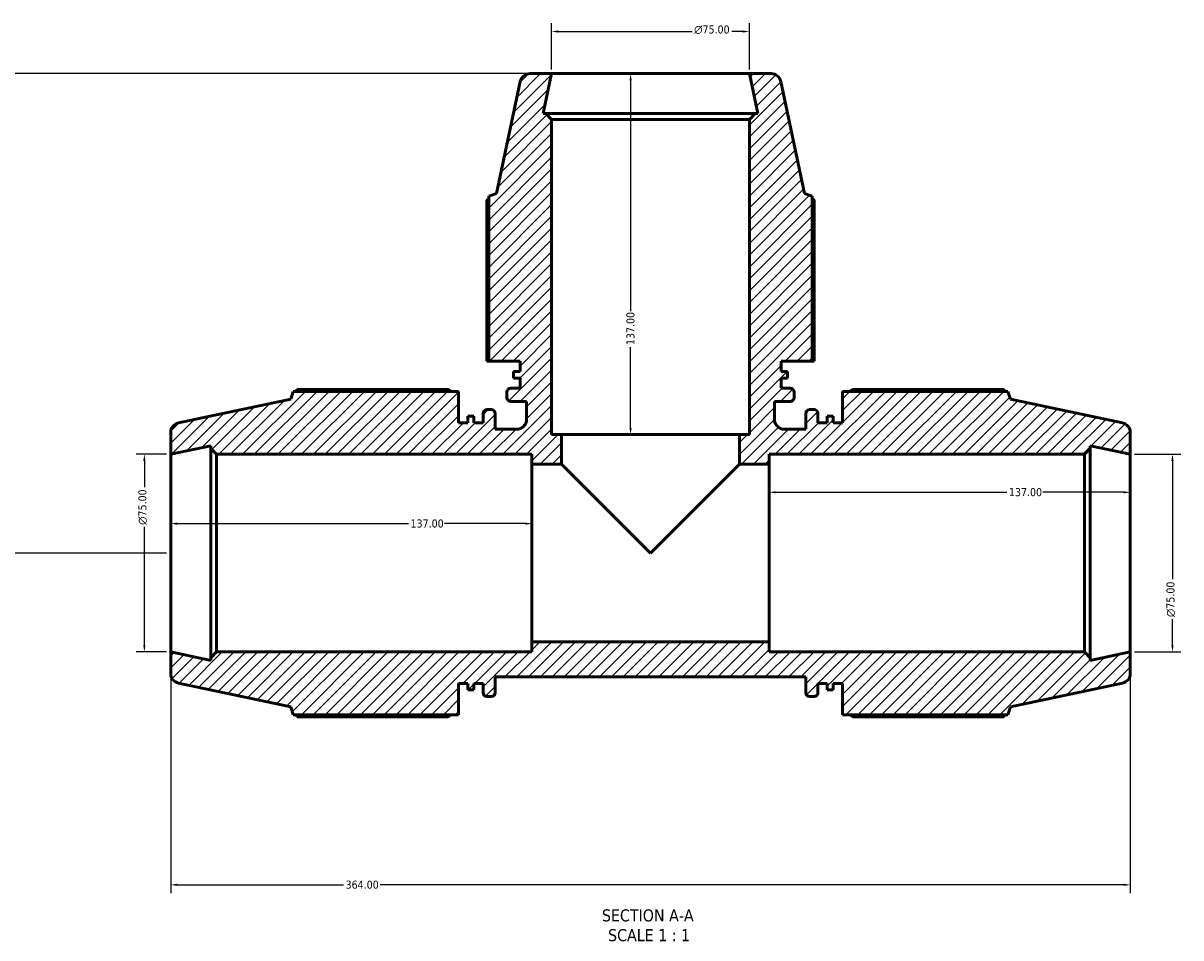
# Model space of a CAD drawing. Header units: millimetres. Extents: x 0 to 1410, y -551 to 1034.
# Tile 2 of 7: x 358 to 797, y -551 to -204. Entities that reach past the tile are written whole.
import ezdxf

# ---------------------------------------------------------------- set-up
doc = ezdxf.new("R2010")
doc.units = ezdxf.units.MM
for name, color, linetype, lineweight in [('Dimension (ANSI)', 7, 'Continuous', 25), ('Hatch (ANSI)', 7, 'Continuous', 18), ('Symbol (ANSI)', 7, 'Continuous', 25), ('Visible (ANSI)', 7, 'Continuous', 50)]:
    doc.layers.add(name, color=color, linetype=linetype, lineweight=lineweight)
doc.styles.add('Label Text (ANSI)', font='tahoma.ttf')
doc.styles.add('Note Text (ANSI)', font='tahoma.ttf')
doc.dimstyles.new('Default - mm (ANSI)', dxfattribs={"dimtxt": 3.048, "dimasz": 2.5, "dimexe": 3.175, "dimexo": 1.6002, "dimgap": 0.8, "dimtad": 0, "dimtoh": 1, "dimrnd": 1e-08, "dimzin": 4, "dimdsep": 46, "dimtxsty": 'Note Text (ANSI)', "dimcen": 0.09, "dimdle": 10, "dimclrd": 256, "dimclre": 256, "dimclrt": 256, "dimadec": 1, "dimazin": 1, "dimtfac": 1, "dimtofl": 0, "dimtmove": 0, "dimatfit": 3, "dimfxl": 1, "dimtolj": 1, "dimtzin": 4, "dimlwd": -1, "dimlwe": -1, "dimarcsym": 0})

# ---------------------------------------------------------------- blocks, each defined once
blk = doc.blocks.new('*D7')
at = {"layer": 'Defpoints', "color": 0, "transparency": 16777216}
for p in [(550.53, -393.82), (413.53, -404.99), (550.53, -404.99)]:
    blk.add_point(p, dxfattribs=at)
at = {"layer": 'Dimension (ANSI)', "transparency": 16777216}
for p, q in [((416.03, -393.82), (503.69, -393.82)), ((548.03, -393.82), (517.37, -393.82))]:
    blk.add_line(p, q, dxfattribs=at)
for points in [[(416.03, -393.41), (416.03, -394.24), (413.53, -393.82)], [(548.03, -393.41), (548.03, -394.24), (550.53, -393.82)]]:
    blk.add_solid(points, dxfattribs=at)
at = {"layer": 'Dimension (ANSI)', "transparency": 16777216, "insert": (504.49, -392.24), "char_height": 3.048, "attachment_point": 1, "style": 'Note Text (ANSI)'}
blk.add_mtext('\\A1;137.00', dxfattribs=at)
blk = doc.blocks.new('*D8')
at = {"layer": 'Defpoints', "color": 0, "transparency": 16777216}
for p in [(777.53, -381.93), (640.53, -404.99), (777.53, -404.99)]:
    blk.add_point(p, dxfattribs=at)
at = {"layer": 'Dimension (ANSI)', "transparency": 16777216}
for p, q in [((643.03, -381.93), (730.69, -381.93)), ((775.03, -381.93), (744.37, -381.93))]:
    blk.add_line(p, q, dxfattribs=at)
for points in [[(643.03, -381.51), (643.03, -382.34), (640.53, -381.93)], [(775.03, -381.51), (775.03, -382.34), (777.53, -381.93)]]:
    blk.add_solid(points, dxfattribs=at)
at = {"layer": 'Dimension (ANSI)', "transparency": 16777216, "insert": (731.49, -380.34), "char_height": 3.048, "attachment_point": 1, "style": 'Note Text (ANSI)'}
blk.add_mtext('\\A1;137.00', dxfattribs=at)
blk = doc.blocks.new('*D9')
at = {"layer": 'Defpoints', "color": 0, "transparency": 16777216}
for p in [(413.53, -442.49), (777.53, -442.49), (413.53, -530.93)]:
    blk.add_point(p, dxfattribs=at)
at = {"layer": 'Dimension (ANSI)', "transparency": 16777216}
for p, q in [((413.53, -444.09), (413.53, -534.1)), ((777.53, -444.09), (777.53, -534.1)), ((416.03, -530.93), (479.06, -530.93)), ((775.03, -530.93), (493, -530.93))]:
    blk.add_line(p, q, dxfattribs=at)
for points in [[(416.03, -530.51), (416.03, -531.34), (413.53, -530.93)], [(775.03, -530.51), (775.03, -531.34), (777.53, -530.93)]]:
    blk.add_solid(points, dxfattribs=at)
at = {"layer": 'Dimension (ANSI)', "transparency": 16777216, "insert": (479.86, -529.34), "char_height": 3.048, "attachment_point": 1, "style": 'Note Text (ANSI)'}
blk.add_mtext('\\A1;364.00', dxfattribs=at)
blk = doc.blocks.new('*D10')
at = {"layer": 'Defpoints', "color": 0, "transparency": 16777216}
for p in [(558.03, -222.99), (269.44, -404.99), (413.53, -404.99)]:
    blk.add_point(p, dxfattribs=at)
at = {"layer": 'Dimension (ANSI)', "transparency": 16777216}
for p, q in [((556.43, -222.99), (266.26, -222.99)), ((269.44, -225.49), (269.44, -362.16)), ((269.44, -402.49), (269.44, -375.83)), ((411.93, -404.99), (266.26, -404.99))]:
    blk.add_line(p, q, dxfattribs=at)
for points in [[(269.02, -225.49), (269.85, -225.49), (269.44, -222.99)], [(269.02, -402.49), (269.85, -402.49), (269.44, -404.99)]]:
    blk.add_solid(points, dxfattribs=at)
at = {"layer": 'Dimension (ANSI)', "transparency": 16777216, "insert": (267.84, -375.03), "char_height": 3.048, "attachment_point": 1, "rotation": 90, "style": 'Note Text (ANSI)'}
blk.add_mtext('\\A1;182.00', dxfattribs=at)
blk = doc.blocks.new('*D11')
at = {"layer": 'Defpoints', "color": 0, "transparency": 16777216}
for p in [(633.03, -206.99), (558.03, -222.99), (633.03, -222.99)]:
    blk.add_point(p, dxfattribs=at)
at = {"layer": 'Dimension (ANSI)', "transparency": 16777216}
for p, q in [((558.03, -221.39), (558.03, -203.82)), ((633.03, -221.39), (633.03, -203.82)), ((560.53, -206.99), (611.29, -206.99)), ((630.53, -206.99), (626.44, -206.99))]:
    blk.add_line(p, q, dxfattribs=at)
for points in [[(560.53, -206.58), (560.53, -207.41), (558.03, -206.99)], [(630.53, -206.58), (630.53, -207.41), (633.03, -206.99)]]:
    blk.add_solid(points, dxfattribs=at)
at = {"layer": 'Dimension (ANSI)', "transparency": 16777216, "insert": (612.09, -204.7), "char_height": 3.048, "attachment_point": 1, "style": 'Note Text (ANSI)'}
blk.add_mtext('\\A1;\\fAIGDT|b0|i0;\\H3.0480;\\ln\\fTahoma|b0|i0;\\H3.0480;75.00', dxfattribs=at)
blk = doc.blocks.new('*D12')
at = {"layer": 'Defpoints', "color": 0, "transparency": 16777216}
for p in [(403.53, -367.49), (413.53, -367.49), (413.53, -442.49)]:
    blk.add_point(p, dxfattribs=at)
at = {"layer": 'Dimension (ANSI)', "transparency": 16777216}
for p, q in [((411.93, -367.49), (400.36, -367.49)), ((403.53, -369.99), (403.53, -379.92)), ((403.53, -439.99), (403.53, -395.07)), ((411.93, -442.49), (400.36, -442.49))]:
    blk.add_line(p, q, dxfattribs=at)
for points in [[(403.11, -369.99), (403.95, -369.99), (403.53, -367.49)], [(403.11, -439.99), (403.95, -439.99), (403.53, -442.49)]]:
    blk.add_solid(points, dxfattribs=at)
at = {"layer": 'Dimension (ANSI)', "transparency": 16777216, "insert": (401.24, -394.27), "char_height": 3.048, "attachment_point": 1, "rotation": 90, "style": 'Note Text (ANSI)'}
blk.add_mtext('\\A1;\\fAIGDT|b0|i0;\\H3.0480;\\ln\\fTahoma|b0|i0;\\H3.0480;75.00', dxfattribs=at)
blk = doc.blocks.new('*D13')
at = {"layer": 'Defpoints', "color": 0, "transparency": 16777216}
for p in [(777.53, -367.49), (777.53, -442.49), (793.53, -442.49)]:
    blk.add_point(p, dxfattribs=at)
at = {"layer": 'Dimension (ANSI)', "transparency": 16777216}
for p, q in [((779.13, -367.49), (796.71, -367.49)), ((793.53, -369.99), (793.53, -414.92)), ((793.53, -439.99), (793.53, -430.07)), ((779.13, -442.49), (796.71, -442.49))]:
    blk.add_line(p, q, dxfattribs=at)
for points in [[(793.11, -369.99), (793.95, -369.99), (793.53, -367.49)], [(793.11, -439.99), (793.95, -439.99), (793.53, -442.49)]]:
    blk.add_solid(points, dxfattribs=at)
at = {"layer": 'Dimension (ANSI)', "transparency": 16777216, "insert": (791.24, -429.27), "char_height": 3.048, "attachment_point": 1, "rotation": 90, "style": 'Note Text (ANSI)'}
blk.add_mtext('\\A1;\\fAIGDT|b0|i0;\\H3.0480;\\ln\\fTahoma|b0|i0;\\H3.0480;75.00', dxfattribs=at)
blk = doc.blocks.new('*D14')
at = {"layer": 'Defpoints', "color": 0, "transparency": 16777216}
for p in [(595.53, -222.99), (587.97, -359.99), (595.53, -359.99)]:
    blk.add_point(p, dxfattribs=at)
at = {"layer": 'Dimension (ANSI)', "transparency": 16777216}
for p, q in [((587.97, -225.49), (587.97, -313.16)), ((587.97, -357.49), (587.97, -326.83))]:
    blk.add_line(p, q, dxfattribs=at)
for points in [[(587.55, -225.49), (588.39, -225.49), (587.97, -222.99)], [(587.55, -357.49), (588.39, -357.49), (587.97, -359.99)]]:
    blk.add_solid(points, dxfattribs=at)
at = {"layer": 'Dimension (ANSI)', "transparency": 16777216, "insert": (586.38, -326.03), "char_height": 3.048, "attachment_point": 1, "rotation": 90, "style": 'Note Text (ANSI)'}
blk.add_mtext('\\A1;137.00', dxfattribs=at)

msp = doc.modelspace()

# ---------------------------------------------------------------- hatches: boundary and pattern name
at = {"layer": 'Hatch (ANSI)'}
h = msp.add_hatch(dxfattribs=at)
h.set_pattern_fill('ANSI31', color=256, scale=25.4, style=0)
h.set_pattern_definition([(45, (0, 0), (-2.245064, 2.245064), [])])
edge = h.paths.add_edge_path()
edge.add_line((534.1512, -332.1948), (546.0312, -332.1948))
edge.add_line((546.0312, -332.1948), (546.0312, -336.0123))
edge.add_line((546.0312, -336.0123), (543.5562, -336.0123))
edge.add_line((543.5562, -336.0123), (543.5562, -338.5573))
edge.add_line((543.5562, -338.5573), (546.0312, -338.5573))
edge.add_line((546.0312, -338.5573), (546.0312, -342.3748))
edge.add_line((546.0312, -342.3748), (542.5812, -342.3748))
edge.add_ellipse((542.5812, -343.8748), major_axis=(0, 1.5), ratio=1, start_angle=0, end_angle=90)
edge.add_line((541.0812, -343.8748), (541.0812, -345.9648))
edge.add_ellipse((542.5812, -345.9648), major_axis=(-1.5, 0), ratio=1, start_angle=0, end_angle=90)
edge.add_line((542.5812, -347.4648), (548.5062, -347.4648))
edge.add_line((548.5062, -347.4648), (548.5062, -354.2198))
edge.add_spline(control_points=[(548.5062, -354.2198), (548.5062, -354.4716), (548.4809, -354.7228), (548.3802, -355.2162), (548.3051, -355.4572), (548.0152, -356.1382), (547.738, -356.5458), (547.0429, -357.2318), (546.6317, -357.5036), (545.7282, -357.8744), (545.2445, -357.9698), (544.7562, -357.9698)], knot_values=[-0.5905553, -0.5905553, -0.5905553, -0.5905553, -0.51501517, -0.51501517, -0.43947503, -0.43947503, -0.29298336, -0.29298336, -0.14649168, -0.14649168, 0, 0, 0, 0], degree=3, periodic=0)
edge.add_line((544.7562, -357.9698), (536.6312, -357.9698))
edge.add_line((536.6312, -357.9698), (536.6312, -352.0448))
edge.add_ellipse((535.1312, -352.0448), major_axis=(1.5, 0), ratio=1, start_angle=0, end_angle=90)
edge.add_line((535.1312, -350.5448), (533.4979, -350.5448))
edge.add_ellipse((533.4979, -352.0448), major_axis=(0, 1.5), ratio=1, start_angle=0, end_angle=90)
edge.add_line((531.9979, -352.0448), (531.9979, -355.4948))
edge.add_line((531.9979, -355.4948), (528.5229, -355.4948))
edge.add_line((528.5229, -355.4948), (528.5229, -353.0198))
edge.add_line((528.5229, -353.0198), (526.2062, -353.0198))
edge.add_line((526.2062, -353.0198), (526.2062, -355.4948))
edge.add_line((526.2062, -355.4948), (522.7312, -355.4948))
edge.add_line((522.7312, -355.4948), (522.7312, -343.6148))
edge.add_line((522.7312, -343.6148), (459.9926, -343.6148))
edge.add_line((459.9926, -343.6148), (459.0312, -346.5735))
edge.add_line((459.0312, -346.5735), (416.5015, -355.6134))
edge.add_ellipse((417.2812, -359.2815), major_axis=(-0.7797, 3.6681), ratio=1, start_angle=0, end_angle=78)
edge.add_line((413.5312, -359.2815), (413.5312, -367.4948))
edge.add_line((413.5312, -367.4948), (428.6979, -364.271))
edge.add_line((428.6979, -364.271), (428.6979, -365.2448))
edge.add_line((428.6979, -365.2448), (430.9479, -367.4948))
edge.add_line((430.9479, -367.4948), (550.5312, -367.4948))
edge.add_line((550.5312, -367.4948), (550.5312, -371.2448))
edge.add_line((550.5312, -371.2448), (561.7812, -371.2448))
edge.add_line((561.7812, -371.2448), (561.7812, -359.9948))
edge.add_line((561.7812, -359.9948), (558.0312, -359.9948))
edge.add_line((558.0312, -359.9948), (558.0312, -240.4115))
edge.add_line((558.0312, -240.4115), (555.7812, -238.1615))
edge.add_line((555.7812, -238.1615), (554.8074, -238.1615))
edge.add_line((554.8074, -238.1615), (558.0312, -222.9948))
edge.add_line((558.0312, -222.9948), (549.8179, -222.9948))
edge.add_ellipse((549.8179, -226.7448), major_axis=(0, 3.75), ratio=1, start_angle=0, end_angle=78)
edge.add_line((546.1499, -225.9651), (537.1099, -268.4948))
edge.add_line((537.1099, -268.4948), (534.1512, -269.4561))
edge.add_line((534.1512, -269.4561), (534.1512, -332.1948))
edge = h.paths.add_edge_path()
edge.add_ellipse((773.7812, -450.7081), major_axis=(0.7797, -3.6681), ratio=1, start_angle=0, end_angle=78)
edge.add_line((777.5312, -450.7081), (777.5312, -442.4948))
edge.add_line((777.5312, -442.4948), (762.3646, -445.7186))
edge.add_line((762.3646, -445.7186), (762.3646, -444.7448))
edge.add_line((762.3646, -444.7448), (760.1146, -442.4948))
edge.add_line((760.1146, -442.4948), (640.5312, -442.4948))
edge.add_line((640.5312, -442.4948), (640.5312, -438.7448))
edge.add_line((640.5312, -438.7448), (550.5312, -438.7448))
edge.add_line((550.5312, -438.7448), (550.5312, -442.4948))
edge.add_line((550.5312, -442.4948), (430.9479, -442.4948))
edge.add_line((430.9479, -442.4948), (428.6979, -444.7448))
edge.add_line((428.6979, -444.7448), (428.6979, -445.7186))
edge.add_line((428.6979, -445.7186), (413.5312, -442.4948))
edge.add_line((413.5312, -442.4948), (413.5312, -450.7081))
edge.add_ellipse((417.2812, -450.7081), major_axis=(-3.75, 0), ratio=1, start_angle=0, end_angle=78)
edge.add_line((416.5015, -454.3762), (459.0312, -463.4161))
edge.add_line((459.0312, -463.4161), (459.9926, -466.3748))
edge.add_line((459.9926, -466.3748), (522.7312, -466.3748))
edge.add_line((522.7312, -466.3748), (522.7312, -454.4948))
edge.add_line((522.7312, -454.4948), (526.2062, -454.4948))
edge.add_line((526.2062, -454.4948), (526.2062, -456.9698))
edge.add_line((526.2062, -456.9698), (528.5229, -456.9698))
edge.add_line((528.5229, -456.9698), (528.5229, -454.4948))
edge.add_line((528.5229, -454.4948), (531.9979, -454.4948))
edge.add_line((531.9979, -454.4948), (531.9979, -457.9448))
edge.add_ellipse((533.4979, -457.9448), major_axis=(-1.5, 0), ratio=1, start_angle=0, end_angle=90)
edge.add_line((533.4979, -459.4448), (535.1312, -459.4448))
edge.add_ellipse((535.1312, -457.9448), major_axis=(0, -1.5), ratio=1, start_angle=0, end_angle=90)
edge.add_line((536.6312, -457.9448), (536.6312, -452.0198))
edge.add_line((536.6312, -452.0198), (654.4312, -452.0198))
edge.add_line((654.4312, -452.0198), (654.4312, -457.9448))
edge.add_ellipse((655.9312, -457.9448), major_axis=(-1.5, 0), ratio=1, start_angle=0, end_angle=90)
edge.add_line((655.9312, -459.4448), (657.5646, -459.4448))
edge.add_ellipse((657.5646, -457.9448), major_axis=(0, -1.5), ratio=1, start_angle=0, end_angle=90)
edge.add_line((659.0646, -457.9448), (659.0646, -454.4948))
edge.add_line((659.0646, -454.4948), (662.5396, -454.4948))
edge.add_line((662.5396, -454.4948), (662.5396, -456.9698))
edge.add_line((662.5396, -456.9698), (664.8562, -456.9698))
edge.add_line((664.8562, -456.9698), (664.8562, -454.4948))
edge.add_line((664.8562, -454.4948), (668.3312, -454.4948))
edge.add_line((668.3312, -454.4948), (668.3312, -466.3748))
edge.add_line((668.3312, -466.3748), (731.0699, -466.3748))
edge.add_line((731.0699, -466.3748), (732.0312, -463.4161))
edge.add_line((732.0312, -463.4161), (774.5609, -454.3762))
edge = h.paths.add_edge_path()
edge.add_ellipse((773.7812, -359.2815), major_axis=(3.75, 0), ratio=1, start_angle=0, end_angle=78)
edge.add_line((774.5609, -355.6134), (732.0312, -346.5735))
edge.add_line((732.0312, -346.5735), (731.0699, -343.6148))
edge.add_line((731.0699, -343.6148), (668.3312, -343.6148))
edge.add_line((668.3312, -343.6148), (668.3312, -355.4948))
edge.add_line((668.3312, -355.4948), (664.8562, -355.4948))
edge.add_line((664.8562, -355.4948), (664.8562, -353.0198))
edge.add_line((664.8562, -353.0198), (662.5396, -353.0198))
edge.add_line((662.5396, -353.0198), (662.5396, -355.4948))
edge.add_line((662.5396, -355.4948), (659.0646, -355.4948))
edge.add_line((659.0646, -355.4948), (659.0646, -352.0448))
edge.add_ellipse((657.5646, -352.0448), major_axis=(1.5, 0), ratio=1, start_angle=0, end_angle=90)
edge.add_line((657.5646, -350.5448), (655.9312, -350.5448))
edge.add_ellipse((655.9312, -352.0448), major_axis=(0, 1.5), ratio=1, start_angle=0, end_angle=90)
edge.add_line((654.4312, -352.0448), (654.4312, -357.9698))
edge.add_line((654.4312, -357.9698), (646.3062, -357.9698))
edge.add_spline(control_points=[(646.3062, -357.9698), (646.0544, -357.9698), (645.8033, -357.9444), (645.3098, -357.8438), (645.0688, -357.7687), (644.3879, -357.4788), (643.9802, -357.2015), (643.2942, -356.5064), (643.0224, -356.0952), (642.6516, -355.1917), (642.5562, -354.7081), (642.5562, -354.2198)], knot_values=[-0.5905553, -0.5905553, -0.5905553, -0.5905553, -0.51501517, -0.51501517, -0.43947503, -0.43947503, -0.29298336, -0.29298336, -0.14649168, -0.14649168, 0, 0, 0, 0], degree=3, periodic=0)
edge.add_line((642.5562, -354.2198), (642.5562, -347.4648))
edge.add_line((642.5562, -347.4648), (648.4812, -347.4648))
edge.add_ellipse((648.4812, -345.9648), major_axis=(0, -1.5), ratio=1, start_angle=0, end_angle=90)
edge.add_line((649.9812, -345.9648), (649.9812, -343.8748))
edge.add_ellipse((648.4812, -343.8748), major_axis=(1.5, 0), ratio=1, start_angle=0, end_angle=90)
edge.add_line((648.4812, -342.3748), (645.0312, -342.3748))
edge.add_line((645.0312, -342.3748), (645.0312, -338.5573))
edge.add_line((645.0312, -338.5573), (647.5062, -338.5573))
edge.add_line((647.5062, -338.5573), (647.5062, -336.0123))
edge.add_line((647.5062, -336.0123), (645.0312, -336.0123))
edge.add_line((645.0312, -336.0123), (645.0312, -332.1948))
edge.add_line((645.0312, -332.1948), (656.9112, -332.1948))
edge.add_line((656.9112, -332.1948), (656.9112, -269.4561))
edge.add_line((656.9112, -269.4561), (653.9525, -268.4948))
edge.add_line((653.9525, -268.4948), (644.9126, -225.9651))
edge.add_ellipse((641.2445, -226.7448), major_axis=(3.6681, 0.7797), ratio=1, start_angle=0, end_angle=78)
edge.add_line((641.2445, -222.9948), (633.0312, -222.9948))
edge.add_line((633.0312, -222.9948), (636.255, -238.1615))
edge.add_line((636.255, -238.1615), (635.2812, -238.1615))
edge.add_line((635.2812, -238.1615), (633.0312, -240.4115))
edge.add_line((633.0312, -240.4115), (633.0312, -359.9948))
edge.add_line((633.0312, -359.9948), (629.2812, -359.9948))
edge.add_line((629.2812, -359.9948), (629.2812, -371.2448))
edge.add_line((629.2812, -371.2448), (640.5312, -371.2448))
edge.add_line((640.5312, -371.2448), (640.5312, -367.4948))
edge.add_line((640.5312, -367.4948), (760.1146, -367.4948))
edge.add_line((760.1146, -367.4948), (762.3646, -365.2448))
edge.add_line((762.3646, -365.2448), (762.3646, -364.271))
edge.add_line((762.3646, -364.271), (777.5312, -367.4948))
edge.add_line((777.5312, -367.4948), (777.5312, -359.2815))

# ---------------------------------------------------------------- linework, layer by layer
at = {"layer": 'Visible (ANSI)'}
for p, q in [((558.0312, -222.9948), (549.8179, -222.9948)), ((554.8074, -238.1615), (558.0312, -222.9948)), ((633.0312, -222.9948), (558.0312, -222.9948)), ((641.2445, -222.9948), (633.0312, -222.9948)), ((633.0312, -222.9948), (636.255, -238.1615)), ((546.1499, -225.9651), (537.1099, -268.4948)), ((653.9525, -268.4948), (644.9126, -225.9651)), ((555.7812, -238.1615), (554.8074, -238.1615)), ((558.0312, -240.4115), (555.7812, -238.1615)), ((635.2812, -238.1615), (555.7812, -238.1615)), ((558.0312, -359.9948), (558.0312, -240.4115)), ((558.0312, -240.4115), (633.0312, -240.4115)), ((635.2812, -238.1615), (633.0312, -240.4115)), ((633.0312, -240.4115), (633.0312, -359.9948)), ((636.255, -238.1615), (635.2812, -238.1615)), ((533.43, -270.9573), (533.43, -332.1948)), ((537.1099, -268.4948), (534.1512, -269.4561)), ((534.1512, -269.4561), (534.1512, -332.1948)), ((656.9112, -269.4561), (653.9525, -268.4948)), ((656.9112, -332.1948), (656.9112, -269.4561)), ((657.6325, -332.1948), (657.6325, -270.9573)), ((533.43, -332.1948), (534.1512, -332.1948)), ((534.1512, -332.1948), (546.0312, -332.1948)), ((546.0312, -332.1948), (546.0312, -336.0123)), ((645.0312, -336.0123), (645.0312, -332.1948)), ((645.0312, -332.1948), (656.9112, -332.1948)), ((656.9112, -332.1948), (657.6325, -332.1948)), ((546.0312, -336.0123), (543.5562, -336.0123)), ((543.5562, -336.0123), (543.5562, -338.5573)), ((647.5062, -336.0123), (645.0312, -336.0123)), ((647.5062, -338.5573), (647.5062, -336.0123)), ((546.0312, -342.3748), (542.5812, -342.3748)), ((543.5562, -338.5573), (546.0312, -338.5573)), ((546.0312, -338.5573), (546.0312, -342.3748)), ((645.0312, -342.3748), (645.0312, -338.5573)), ((645.0312, -338.5573), (647.5062, -338.5573)), ((648.4812, -342.3748), (645.0312, -342.3748)), ((459.0312, -346.5735), (416.5015, -355.6134)), ((459.9926, -343.6148), (459.0312, -346.5735)), ((522.7312, -343.6148), (459.9926, -343.6148)), ((518.7712, -342.8935), (461.4937, -342.8935)), ((522.7312, -355.4948), (522.7312, -343.6148)), ((541.0812, -343.8748), (541.0812, -345.9648)), ((649.9812, -345.9648), (649.9812, -343.8748)), ((731.0699, -343.6148), (668.3312, -343.6148)), ((668.3312, -343.6148), (668.3312, -355.4948)), ((729.5688, -342.8935), (672.2912, -342.8935)), ((732.0312, -346.5735), (731.0699, -343.6148)), ((774.5609, -355.6134), (732.0312, -346.5735)), ((535.1312, -350.5448), (533.4979, -350.5448)), ((542.5812, -347.4648), (548.5062, -347.4648)), ((548.5062, -347.4648), (548.5062, -354.2198)), ((642.5562, -354.2198), (642.5562, -347.4648)), ((642.5562, -347.4648), (648.4812, -347.4648)), ((657.5646, -350.5448), (655.9312, -350.5448)), ((526.2062, -355.4948), (522.7312, -355.4948)), ((528.5229, -353.0198), (526.2062, -353.0198)), ((526.2062, -353.0198), (526.2062, -355.4948)), ((528.5229, -355.4948), (528.5229, -353.0198)), ((531.9979, -355.4948), (528.5229, -355.4948)), ((531.9979, -352.0448), (531.9979, -355.4948)), ((536.6312, -357.9698), (536.6312, -352.0448)), ((654.4312, -352.0448), (654.4312, -357.9698)), ((659.0646, -355.4948), (659.0646, -352.0448)), ((662.5396, -355.4948), (659.0646, -355.4948)), ((664.8562, -353.0198), (662.5396, -353.0198)), ((662.5396, -353.0198), (662.5396, -355.4948)), ((664.8562, -355.4948), (664.8562, -353.0198)), ((668.3312, -355.4948), (664.8562, -355.4948)), ((413.5312, -359.2815), (413.5312, -367.4948)), ((544.7562, -357.9698), (536.6312, -357.9698)), ((561.7812, -359.9948), (558.0312, -359.9948)), ((561.7812, -371.2448), (561.7812, -359.9948)), ((629.2812, -359.9948), (561.7812, -359.9948)), ((633.0312, -359.9948), (629.2812, -359.9948)), ((629.2812, -359.9948), (629.2812, -371.2448)), ((654.4312, -357.9698), (646.3062, -357.9698)), ((777.5312, -367.4948), (777.5312, -359.2815)), ((413.5312, -367.4948), (428.6979, -364.271)), ((428.6979, -364.271), (428.6979, -365.2448)), ((762.3646, -365.2448), (762.3646, -364.271)), ((762.3646, -364.271), (777.5312, -367.4948)), ((413.5312, -367.4948), (413.5312, -442.4948)), ((428.6979, -365.2448), (430.9479, -367.4948)), ((428.6979, -365.2448), (428.6979, -444.7448)), ((430.9479, -367.4948), (550.5312, -367.4948)), ((430.9479, -442.4948), (430.9479, -367.4948)), ((550.5312, -367.4948), (550.5312, -371.2448)), ((640.5312, -371.2448), (640.5312, -367.4948)), ((640.5312, -367.4948), (760.1146, -367.4948)), ((760.1146, -367.4948), (762.3646, -365.2448)), ((760.1146, -367.4948), (760.1146, -442.4948)), ((762.3646, -444.7448), (762.3646, -365.2448)), ((777.5312, -442.4948), (777.5312, -367.4948)), ((550.5312, -371.2448), (561.7812, -371.2448)), ((550.5312, -438.7448), (550.5312, -371.2448)), ((595.5312, -404.9948), (561.7812, -371.2448)), ((629.2812, -371.2448), (595.5312, -404.9948)), ((629.2812, -371.2448), (640.5312, -371.2448)), ((640.5312, -371.2448), (640.5312, -438.7448)), ((640.5312, -438.7448), (550.5312, -438.7448)), ((550.5312, -438.7448), (550.5312, -442.4948)), ((640.5312, -442.4948), (640.5312, -438.7448)), ((428.6979, -445.7186), (413.5312, -442.4948)), ((413.5312, -442.4948), (413.5312, -450.7081)), ((430.9479, -442.4948), (428.6979, -444.7448)), ((550.5312, -442.4948), (430.9479, -442.4948)), ((760.1146, -442.4948), (640.5312, -442.4948)), ((762.3646, -444.7448), (760.1146, -442.4948)), ((777.5312, -442.4948), (762.3646, -445.7186)), ((777.5312, -450.7081), (777.5312, -442.4948)), ((428.6979, -444.7448), (428.6979, -445.7186)), ((762.3646, -445.7186), (762.3646, -444.7448)), ((536.6312, -457.9448), (536.6312, -452.0198)), ((536.6312, -452.0198), (654.4312, -452.0198)), ((654.4312, -452.0198), (654.4312, -457.9448)), ((416.5015, -454.3762), (459.0312, -463.4161)), ((522.7312, -466.3748), (522.7312, -454.4948)), ((522.7312, -454.4948), (526.2062, -454.4948)), ((526.2062, -454.4948), (526.2062, -456.9698)), ((528.5229, -456.9698), (528.5229, -454.4948)), ((528.5229, -454.4948), (531.9979, -454.4948)), ((531.9979, -454.4948), (531.9979, -457.9448)), ((659.0646, -457.9448), (659.0646, -454.4948)), ((659.0646, -454.4948), (662.5396, -454.4948)), ((662.5396, -454.4948), (662.5396, -456.9698)), ((664.8562, -456.9698), (664.8562, -454.4948)), ((664.8562, -454.4948), (668.3312, -454.4948)), ((668.3312, -454.4948), (668.3312, -466.3748)), ((732.0312, -463.4161), (774.5609, -454.3762)), ((526.2062, -456.9698), (528.5229, -456.9698)), ((533.4979, -459.4448), (535.1312, -459.4448)), ((655.9312, -459.4448), (657.5646, -459.4448)), ((662.5396, -456.9698), (664.8562, -456.9698)), ((459.0312, -463.4161), (459.9926, -466.3748)), ((731.0699, -466.3748), (732.0312, -463.4161)), ((459.9926, -466.3748), (522.7312, -466.3748)), ((461.4937, -467.0961), (518.7712, -467.0961)), ((668.3312, -466.3748), (731.0699, -466.3748)), ((672.2912, -467.0961), (729.5688, -467.0961))]:
    msp.add_line(p, q, dxfattribs=at)
for centre, radius, start, end in [((549.8179, -226.7448), 3.75, 90, 168), ((641.2445, -226.7448), 3.75, 12, 90), ((542.5812, -343.8748), 1.5, 90, 180), ((648.4812, -343.8748), 1.5, 0, 90), ((542.5812, -345.9648), 1.5, 180, 270), ((648.4812, -345.9648), 1.5, 270, 0), ((533.4979, -352.0448), 1.5, 90, 180), ((535.1312, -352.0448), 1.5, 0, 90), ((655.9312, -352.0448), 1.5, 90, 180), ((657.5646, -352.0448), 1.5, 0, 90), ((417.2812, -359.2815), 3.75, 102, 180), ((773.7812, -359.2815), 3.75, 0, 78), ((417.2812, -450.7081), 3.75, 180, 258), ((773.7812, -450.7081), 3.75, 282, 0), ((533.4979, -457.9448), 1.5, 180, 270), ((535.1312, -457.9448), 1.5, 270, 0), ((655.9312, -457.9448), 1.5, 180, 270), ((657.5646, -457.9448), 1.5, 270, 0)]:
    msp.add_arc(centre, radius, start, end, dxfattribs=at)
for points, weights in [([(534.1512, -270.5835), (533.7938, -270.7672), (533.43, -270.9573)], [1.00093995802, 1.00054398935, 1]), ([(657.6325, -270.9573), (657.2687, -270.7672), (656.9112, -270.5835)], [1, 1.00054398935, 1.00093995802]), ([(461.4937, -342.8935), (461.3037, -343.2573), (461.1199, -343.6148)], [1, 1.00054398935, 1.00093995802]), ([(518.7712, -342.8935), (519.3561, -343.2573), (519.9215, -343.6148)], [1.01620804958, 1.0142035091, 1.0120529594]), ([(671.1409, -343.6148), (671.7064, -343.2573), (672.2912, -342.8935)], [1.0120529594, 1.0142035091, 1.01620804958]), ([(729.9425, -343.6148), (729.7588, -343.2573), (729.5688, -342.8935)], [1.00093995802, 1.00054398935, 1]), ([(461.1199, -466.3748), (461.3037, -466.7323), (461.4937, -467.0961)], [1.00093995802, 1.00054398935, 1]), ([(519.9215, -466.3748), (519.3561, -466.7323), (518.7712, -467.0961)], [1.0120529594, 1.0142035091, 1.01620804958]), ([(672.2912, -467.0961), (671.7064, -466.7323), (671.1409, -466.3748)], [1.01620804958, 1.0142035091, 1.0120529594]), ([(729.5688, -467.0961), (729.7588, -466.7323), (729.9425, -466.3748)], [1, 1.00054398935, 1.00093995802])]:
    msp.add_rational_spline(points, weights, degree=2, dxfattribs=at)
for points in [[(548.5062, -354.2198), (548.5062, -354.4716), (548.4809, -354.7228), (548.3802, -355.2162), (548.3051, -355.4572), (548.0152, -356.1382), (547.738, -356.5458), (547.0429, -357.2318), (546.6317, -357.5036), (545.7282, -357.8744), (545.2445, -357.9698), (544.7562, -357.9698)], [(646.3062, -357.9698), (646.0544, -357.9698), (645.8033, -357.9444), (645.3098, -357.8438), (645.0688, -357.7687), (644.3879, -357.4788), (643.9802, -357.2015), (643.2942, -356.5064), (643.0224, -356.0952), (642.6516, -355.1917), (642.5562, -354.7081), (642.5562, -354.2198)]]:
    msp.add_open_spline(points, degree=3, knots=[-0.590555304, -0.590555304, -0.590555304, -0.590555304, -0.515015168, -0.515015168, -0.439475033, -0.439475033, -0.292983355, -0.292983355, -0.146491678, -0.146491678, 0, 0, 0, 0], dxfattribs=at)

# ---------------------------------------------------------------- texts
at = {"layer": 'Symbol (ANSI)', "char_height": 4.572, "attachment_point": 7, "style": 'Label Text (ANSI)'}
for s, insert in [('SECTION A-A', (577.1068, -544.8977)), ('SCALE 1 : 1', (579.4261, -552.4105))]:
    msp.add_mtext(s, dxfattribs=dict(at, insert=insert))

# ---------------------------------------------------------------- dimensions: what is measured, and where the dimension line sits
at = {"layer": 'Dimension (ANSI)'}
for base, p1, p2, angle, picture, middle in [((633.0312, -206.9948), (558.0312, -222.9948), (633.0312, -222.9948), 180, '*D11', (618.8652, -206.9948)), ((403.5312, -367.4948), (413.5312, -442.4948), (413.5312, -367.4948), 90, '*D12', (403.5312, -387.4948)), ((793.5312, -442.4948), (777.5312, -367.4948), (777.5312, -442.4948), 90, '*D13', (793.5312, -422.4948))]:
    dim = msp.add_linear_dim(base=base, p1=p1, p2=p2, angle=angle, text='\\fAIGDT|b0|i0;\\H3.0480;\\ln\\fTahoma|b0|i0;\\H3.0480;<>', dimstyle='Default - mm (ANSI)', override={"dimtoh": 0, "dimdec": 2, "dimtp": 0, "dimtm": 0, "dimtdec": 2, "dimatfit": 1}, dxfattribs=at)
    dim.commit()
    dim.dimension.update_dxf_attribs({"geometry": picture, "text_midpoint": middle, "dimtype": 160})
for base, p1, p2, angle, override, picture, middle in [((269.4356, -404.9948), (558.0312, -222.9948), (413.5312, -404.9948), 90, {"dimtoh": 0, "dimdec": 2, "dimtp": 0, "dimtm": 0, "dimtdec": 2, "dimatfit": 1}, '*D10', (269.4356, -368.9948)), ((587.9708, -359.9948), (595.5312, -222.9948), (595.5312, -359.9948), 270, {"dimtoh": 0, "dimdec": 2, "dimse1": 1, "dimse2": 1, "dimtp": 0, "dimtm": 0, "dimtdec": 2, "dimatfit": 1}, '*D14', (587.9708, -319.9948)), ((777.5312, -381.9262), (640.5312, -404.9948), (777.5312, -404.9948), 180, {"dimtoh": 0, "dimdec": 2, "dimse1": 1, "dimse2": 1, "dimtp": 0, "dimtm": 0, "dimtdec": 2, "dimatfit": 1}, '*D8', (737.5312, -381.9262)), ((413.5312, -530.9274), (777.5312, -442.4948), (413.5312, -442.4948), 180, {"dimtoh": 0, "dimdec": 2, "dimtp": 0, "dimtm": 0, "dimtdec": 2, "dimatfit": 1}, '*D9', (486.0312, -530.9274))]:
    dim = msp.add_linear_dim(base=base, p1=p1, p2=p2, angle=angle, dimstyle='Default - mm (ANSI)', override=override, dxfattribs=at)
    dim.commit()
    dim.dimension.update_dxf_attribs({"geometry": picture, "text_midpoint": middle, "dimtype": 160})
dim = msp.add_linear_dim(base=(550.5312, -393.8235), p1=(413.5312, -404.9948), p2=(550.5312, -404.9948), dimstyle='Default - mm (ANSI)', override={"dimtoh": 0, "dimdec": 2, "dimse1": 1, "dimse2": 1, "dimtp": 0, "dimtm": 0, "dimtdec": 2, "dimatfit": 1}, dxfattribs=at)
dim.commit()
dim.dimension.update_dxf_attribs({"geometry": '*D7', "text_midpoint": (510.5312, -393.8235), "dimtype": 160})

doc.saveas('drawing.dxf')
